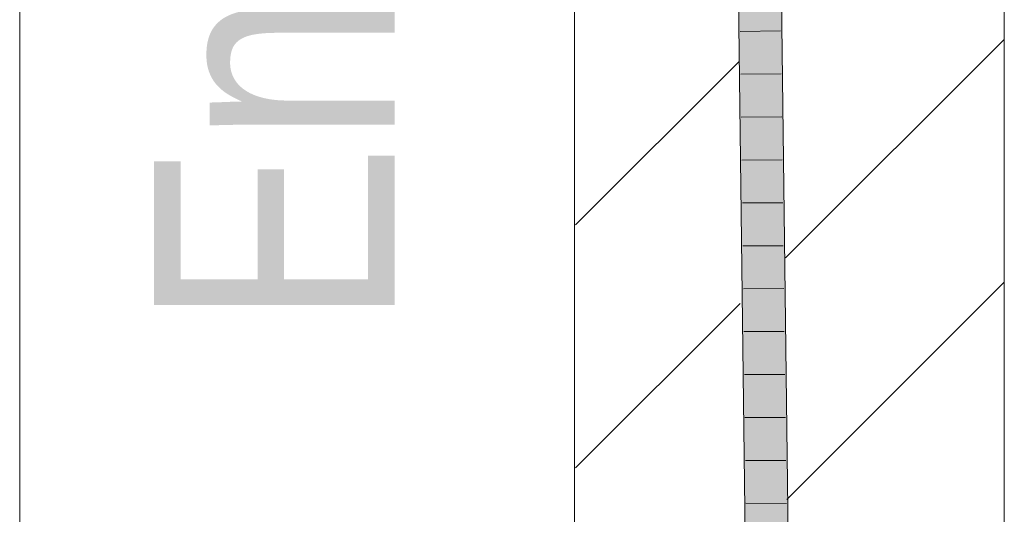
# Model space of a CAD drawing. Extents: x -620 to 300, y 62 to 1107.
# Tile 245 of 256: x 189.44 to 195.16, y 847.54 to 850.42. Entities that reach past the tile are written whole.
import ezdxf
from ezdxf.lldxf.tags import DXFTag

# ---------------------------------------------------------------- set-up
doc = ezdxf.new("R2010")
doc.units = 0
doc.layers.get('0').update_dxf_attribs({"lineweight": 35})
for name, color, linetype, lineweight, true_color in [('E_Detail_Beschriftung', 7, 'Continuous', 13, 0x009900), ('E_Detail_Wandschraffur', 7, 'Continuous', 5, 0xc0c0c0), ('E_Leerrohr 25-A06G9GDD8I', 7, 'Continuous', 9, 0xff8000), ('E_Leerrohr 25-Shading', 7, 'Continuous', 9, 0xff8000)]:
    doc.layers.add(name, color=color, linetype=linetype, lineweight=lineweight, true_color=true_color)
doc.layers.add('E_Detail_Linie_Text_Bem', color=7, linetype='Continuous', lineweight=13)
doc.styles.get("Standard").update_dxf_attribs({"font": 'ARIALN.TTF'})
tags = doc.linetypes.add('fein_strichliert', pattern=[4, 1, -2, 1]).pattern_tags.tags
tags[8:9] = [DXFTag(74, 4), DXFTag(75, 0), DXFTag(340, '0'), DXFTag(46, 0.0), DXFTag(50, 0.0), DXFTag(44, 0.0), DXFTag(45, 0.0)]
tags[6:7] = [DXFTag(74, 4), DXFTag(75, 0), DXFTag(340, '0'), DXFTag(46, 0.0), DXFTag(50, 0.0), DXFTag(44, 0.0), DXFTag(45, 0.0)]
tags[4:5] = [DXFTag(74, 4), DXFTag(75, 0), DXFTag(340, '0'), DXFTag(46, 0.0), DXFTag(50, 0.0), DXFTag(44, 0.0), DXFTag(45, 0.0)]
tags = doc.linetypes.add('fein_strichliert-A06G9GDB8I', pattern=[4, 1, -2, 1]).pattern_tags.tags
tags[8:9] = [DXFTag(74, 4), DXFTag(75, 0), DXFTag(340, '0'), DXFTag(46, 0.0), DXFTag(50, 0.0), DXFTag(44, 0.0), DXFTag(45, 0.0)]
tags[6:7] = [DXFTag(74, 4), DXFTag(75, 0), DXFTag(340, '0'), DXFTag(46, 0.0), DXFTag(50, 0.0), DXFTag(44, 0.0), DXFTag(45, 0.0)]
tags[4:5] = [DXFTag(74, 4), DXFTag(75, 0), DXFTag(340, '0'), DXFTag(46, 0.0), DXFTag(50, 0.0), DXFTag(44, 0.0), DXFTag(45, 0.0)]

# ---------------------------------------------------------------- blocks, each defined once
blk = doc.blocks.new('Shading-A06G9G198I', base_point=(260.3156, 751.1562))
at = {"layer": 'E_Leerrohr 25-Shading', "color": 43, "true_color": 0xd7ab7f}
for points in [[(193.6148, 850.8479), (193.6592, 847.1951), (193.6381, 850.8483), (193.6618, 847.1951)], [(193.6381, 850.8483), (193.6618, 847.1951), (193.6514, 850.8486), (193.6783, 847.195)], [(193.6783, 847.195), (193.6958, 847.1948), (193.6514, 850.8486)], [(193.8726, 847.1932), (193.9092, 847.1928), (193.8282, 850.8517), (193.8648, 850.8523)]]:
    blk.add_solid(points, dxfattribs=at)
at = {"layer": 'E_Leerrohr 25-Shading', "color": 31, "true_color": 0xfabd7f}
for points in [[(193.6958, 847.1948), (193.7842, 847.194), (193.6514, 850.8486), (193.7398, 850.8501)], [(193.7842, 847.194), (193.8726, 847.1932), (193.7398, 850.8501), (193.8282, 850.8517)]]:
    blk.add_solid(points, dxfattribs=at)
blk = doc.blocks.new('Referenz-A06G9GDJ8I')
at = {"layer": 'E_Detail_Linie_Text_Bem', "linetype": 'fein_strichliert-A06G9GDB8I', "ltscale": 0.65}
blk.add_line((189.4362, 815.9701), (189.4362, 868.8494), dxfattribs=at)
at = {"layer": 'E_Detail_Linie_Text_Bem', "linetype": 'Continuous', "ltscale": 0.13}
for p, q in [((192.6646, 844.9782), (192.6646, 856.7782)), ((195.1646, 856.7782), (195.1646, 816.7782))]:
    blk.add_line(p, q, dxfattribs=at)
at = {"layer": 'E_Detail_Wandschraffur', "linetype": 'fein_strichliert', "ltscale": 0.13}
for p, q in [((193.8923, 849.0286), (195.1646, 850.3009)), ((192.6694, 847.8057), (193.6271, 848.7634))]:
    blk.add_line(p, q, dxfattribs=at)
at = {"layer": 'E_Detail_Wandschraffur', "linetype": 'ByBlock', "ltscale": 0.13}
for p, q in [((192.6698, 849.2203), (193.6196, 850.1701)), ((193.8994, 847.6215), (195.1646, 848.8867))]:
    blk.add_line(p, q, dxfattribs=at)
at = {"layer": 'E_Leerrohr 25-A06G9GDD8I', "linetype": 'Continuous', "ltscale": 0.13}
for p, q in [((193.6592, 847.1952), (193.6148, 850.8479)), ((193.9092, 847.1928), (193.8648, 850.8523)), ((193.8634, 850.3506), (193.6284, 850.3473)), ((193.8664, 850.1004), (193.6314, 850.0975)), ((193.8694, 849.8502), (193.6344, 849.8478)), ((193.8725, 849.6), (193.6375, 849.598)), ((193.8755, 849.3498), (193.6405, 849.3483)), ((193.8785, 849.0996), (193.6435, 849.0985)), ((193.8816, 848.8494), (193.6466, 848.8487)), ((193.8846, 848.5992), (193.6496, 848.599)), ((193.8876, 848.349), (193.6526, 848.3492)), ((193.8907, 848.0988), (193.6557, 848.0994)), ((193.8937, 847.8486), (193.6587, 847.8497)), ((193.8967, 847.5984), (193.6618, 847.5999))]:
    blk.add_line(p, q, dxfattribs=at)
at = {"layer": 'E_Detail_Beschriftung', "linetype": 'Continuous', "ltscale": 0.13, "insert": (190.2173, 848.6231), "char_height": 1.4, "attachment_point": 1, "rotation": 90}
blk.add_mtext('{\\fArial Narrow;Endtüllen}', dxfattribs=at)

msp = doc.modelspace()

# ---------------------------------------------------------------- block references
at = {"color": 8, "lineweight": 25, "ltscale": 0.25, "true_color": 0x808080}
msp.add_blockref('Referenz-A06G9GDJ8I', (0, 0), dxfattribs=at)
msp.add_blockref('Shading-A06G9G198I', (260.3156, 751.1562))

doc.saveas('drawing.dxf')
